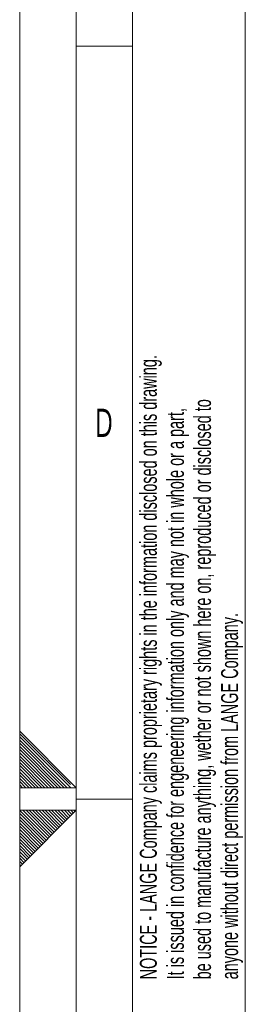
# Model space of a CAD drawing. Header units: millimetres. Extents: x 0 to 594, y 0 to 420.
# Tile 7 of 71: x 0 to 20, y 192 to 279. Entities that reach past the tile are written whole.
import ezdxf

# ---------------------------------------------------------------- set-up
doc = ezdxf.new("R2010")
doc.units = ezdxf.units.MM
doc.linetypes.add('CENTER', pattern=[10.16, 6.35, -1.27, 1.27, -1.27])
doc.styles.add('SLDTEXTSTYLE0', font='TXT', dxfattribs={"width": 0.638186})

# ---------------------------------------------------------------- blocks, each defined once
blk = doc.blocks.new('SW_NOTE_0')
at = {"color": 0, "linetype": 'Continuous', "lineweight": 0, "char_height": 1.5, "attachment_point": 1, "rotation": 90, "style": 'SLDTEXTSTYLE0'}
for s, insert in [('NOTICE - LANGE Company claims proprietary rights in the information disclosed on this drawing.', (-1.934, 0)), ('be used to manufacture anything, wether or not shown here on, reproduced or disclosed to', (2.866, 0)), ('It is issued in confidence for engeneering information only and may not in whole or a part,', (0.466, 0)), ('anyone without direct permission from LANGE Company.', (5.266, 0))]:
    blk.add_mtext(s, dxfattribs=dict(at, insert=insert))

msp = doc.modelspace()

# ---------------------------------------------------------------- linework, layer by layer
at = {"color": 133, "linetype": 'Continuous', "lineweight": 0}
for p, q in [((0, 420.00007), (0, 0)), ((5, 415.00007), (5, 5)), ((20, 410.00007), (20, 10)), ((10, 343.3334), (10, 276.66673)), ((5, 276.66673), (10, 276.66673)), ((10, 276.66673), (10, 210.00007)), ((0, 204.00007), (0, 216.00007)), ((0, 216.00007), (5, 211.00007)), ((5, 211.00007), (0, 211.00007)), ((5, 209.00007), (5, 211.00007)), ((5, 210.00007), (10, 210.00007)), ((10, 210.00007), (10, 143.33333)), ((5, 209.00007), (0, 209.00007)), ((0, 204.00007), (5, 209.00007))]:
    msp.add_line(p, q, dxfattribs=at)
at = {"color": 133, "linetype": 'CENTER', "lineweight": 0}
for p, q in [((0, 215.78827), (4.7882, 211.00007)), ((0, 215.50547), (4.5054, 211.00007)), ((0, 215.2226), (4.22253, 211.00007)), ((0, 214.93973), (3.93967, 211.00007)), ((0, 214.65693), (3.65687, 211.00007)), ((0, 214.37407), (3.374, 211.00007)), ((0, 214.09127), (3.0912, 211.00007)), ((0, 213.8084), (2.80833, 211.00007)), ((0, 213.52553), (2.52547, 211.00007)), ((0, 213.24273), (2.24267, 211.00007)), ((0, 212.95987), (1.9598, 211.00007)), ((0, 212.677), (1.67693, 211.00007)), ((0, 212.3942), (1.39413, 211.00007)), ((0, 212.11133), (1.11127, 211.00007)), ((0, 211.82847), (0.8284, 211.00007)), ((0, 211.54567), (0.5456, 211.00007)), ((0, 211.2628), (0.26273, 211.00007)), ((0, 208.7172), (2.3586, 206.35867)), ((0, 208.4344), (2.21713, 206.2172)), ((0.00887, 208.9912), (2.5, 206.50007)), ((0.28287, 209.00007), (2.6414, 206.64147)), ((0.56567, 209.00007), (2.78287, 206.78293)), ((0.84853, 209.00007), (2.92427, 206.92433)), ((1.1314, 209.00007), (3.06567, 207.06573)), ((1.4142, 209.00007), (3.20713, 207.2072)), ((1.69707, 209.00007), (3.34853, 207.3486)), ((1.97987, 209.00007), (3.48993, 207.49)), ((2.26273, 209.00007), (3.6314, 207.63147)), ((2.5456, 209.00007), (3.7728, 207.77287)), ((2.8284, 209.00007), (3.9142, 207.91427)), ((3.11127, 209.00007), (4.05567, 208.05573)), ((3.39413, 209.00007), (4.19707, 208.19713)), ((3.67693, 209.00007), (4.33847, 208.33853)), ((3.9598, 209.00007), (4.47987, 208.47993)), ((4.24267, 209.00007), (4.62133, 208.6214)), ((4.52547, 209.00007), (4.76273, 208.7628)), ((4.80833, 209.00007), (4.90413, 208.9042)), ((0, 208.15153), (2.07573, 206.0758)), ((0, 207.86867), (1.93433, 205.9344)), ((0, 207.58587), (1.79287, 205.79293)), ((0, 207.303), (1.65147, 205.65153)), ((0, 207.0202), (1.51007, 205.51013)), ((0, 206.73733), (1.3686, 205.36867)), ((0, 206.45447), (1.2272, 205.22727)), ((0, 206.17167), (1.0858, 205.08587)), ((0, 205.8888), (0.94433, 204.9444)), ((0, 205.60593), (0.80293, 204.803)), ((0, 205.32313), (0.66153, 204.6616)), ((0, 205.04027), (0.52013, 204.5202)), ((0, 204.7574), (0.37867, 204.37873)), ((0, 204.4746), (0.23727, 204.23733)), ((0, 204.19173), (0.09587, 204.09593))]:
    msp.add_line(p, q, dxfattribs=at)

# ---------------------------------------------------------------- block references
at = {"color": 72, "linetype": 'Continuous', "lineweight": 0}
msp.add_blockref('SW_NOTE_0', (12.58842, 194.03163), dxfattribs=at)

# ---------------------------------------------------------------- texts
at = {"color": 254, "linetype": 'Continuous', "lineweight": 0, "insert": (7.4701, 244.56814), "char_height": 2.50001, "attachment_point": 2, "style": 'SLDTEXTSTYLE0'}
msp.add_mtext('D', dxfattribs=at)

doc.saveas('drawing.dxf')
